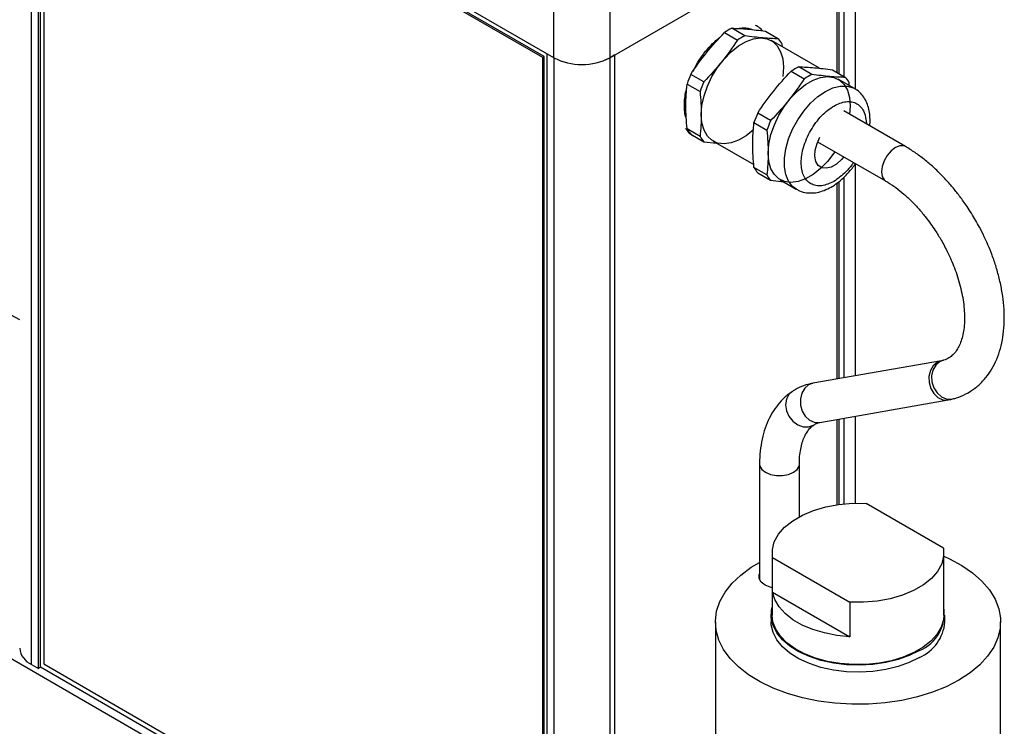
# Model space of a CAD drawing. Header units: inches. Extents: x 1.7 to 12.2, y 1.5 to 8.6.
# Tile 8 of 10: x 10.626 to 11.788, y 4.944 to 5.778. Entities that reach past the tile are written whole.
import ezdxf

# ---------------------------------------------------------------- set-up
doc = ezdxf.new("R2010")
doc.units = ezdxf.units.IN
doc.header["$MEASUREMENT"] = 0

msp = doc.modelspace()

# ---------------------------------------------------------------- linework, layer by layer
at = {"color": 7, "linetype": 'Continuous', "lineweight": 25}
for p, q in [((11.2564, 5.7333), (10.64, 6.0891)), ((10.6401, 5.0174), (10.6401, 6.0891)), ((10.6483, 5.0126), (10.6483, 6.0843)), ((10.6509, 5.0142), (10.6509, 6.0828)), ((11.2434, 5.7336), (10.6547, 6.0735)), ((10.6547, 6.0735), (10.6547, 5.0181)), ((11.2452, 5.7347), (10.6565, 6.0745)), ((11.6123, 5.6961), (11.6123, 5.9104)), ((11.5986, 5.8926), (11.3227, 5.7333)), ((11.5928, 5.8892), (11.5928, 5.7146)), ((11.5901, 5.8877), (11.5901, 5.7161)), ((11.2564, 5.7333), (11.2564, 5.7932)), ((11.3227, 5.7333), (11.3227, 5.7932)), ((11.4577, 5.7631), (11.473, 5.7542)), ((11.4818, 5.7593), (11.4665, 5.7681)), ((11.5062, 5.7646), (11.5215, 5.7557)), ((11.5698, 5.7209), (11.5131, 5.7536)), ((11.5261, 5.7461), (11.5259, 5.7495)), ((11.2434, 5.7336), (11.2452, 5.7347)), ((11.2434, 4.6783), (11.2434, 5.7336)), ((11.2452, 4.6793), (11.2452, 5.7347)), ((11.2563, 5.7333), (11.2481, 5.7381)), ((11.2481, 5.7381), (11.2481, 4.6664)), ((11.2563, 5.7333), (11.2563, 4.6616)), ((11.3285, 5.7367), (11.3228, 5.7333)), ((11.3228, 4.6616), (11.3228, 5.7333)), ((11.3285, 4.6649), (11.3285, 5.7367)), ((11.4207, 5.7173), (11.4248, 5.7254)), ((11.5366, 5.7175), (11.5519, 5.7086)), ((11.5607, 5.7137), (11.5454, 5.7226)), ((11.5851, 5.719), (11.6004, 5.7102)), ((11.4333, 5.7048), (11.418, 5.7137)), ((11.6111, 5.697), (11.592, 5.708)), ((11.605, 5.7005), (11.6048, 5.7039)), ((11.4136, 5.7023), (11.4289, 5.6935)), ((11.6712, 5.6286), (11.5984, 5.6706)), ((11.6062, 5.6766), (11.6054, 5.6665)), ((11.5122, 5.6592), (11.4969, 5.6681)), ((11.4289, 5.6406), (11.4136, 5.6494)), ((11.4925, 5.6568), (11.5079, 5.6479)), ((11.418, 5.6432), (11.4333, 5.6343)), ((11.4333, 5.6343), (11.4486, 5.6324)), ((11.4445, 5.6348), (11.4924, 5.6072)), ((11.5676, 5.6342), (11.6477, 5.588)), ((11.5079, 5.595), (11.4925, 5.6038)), ((11.6123, 5.358), (11.6123, 5.6084)), ((11.4969, 5.5976), (11.5122, 5.5887)), ((11.5122, 5.5887), (11.5276, 5.5869)), ((11.5234, 5.5893), (11.5425, 5.5783)), ((11.5928, 5.5872), (11.5928, 5.3546)), ((11.5901, 5.5852), (11.5901, 5.3541)), ((11.7137, 5.3757), (11.562, 5.3492)), ((11.7151, 5.3762), (11.7136, 5.3758)), ((11.5701, 5.303), (11.7217, 5.3296)), ((11.6123, 5.2076), (11.6123, 5.3104)), ((11.5901, 5.3065), (11.5901, 5.2058)), ((11.5928, 5.307), (11.5928, 5.2062)), ((11.4992, 5.2537), (11.4992, 5.1177)), ((11.5461, 5.1919), (11.5461, 5.2537)), ((10.2388, 5.2423), (11.3287, 4.6131)), ((11.716, 5.1548), (11.625, 5.2074)), ((11.514, 5.1492), (11.514, 5.0757)), ((11.7165, 5.0757), (11.7165, 5.1492)), ((11.5145, 5.1028), (11.5145, 5.1436)), ((11.5145, 5.1436), (11.6056, 5.091)), ((11.5145, 5.1028), (11.6056, 5.0502)), ((11.6056, 5.091), (11.6056, 5.0502)), ((11.447, 5.0676), (11.447, 4.794)), ((11.5128, 5.0757), (11.5128, 5.0676)), ((11.7178, 5.0676), (11.7178, 5.0757)), ((11.7835, 4.794), (11.7835, 5.0676)), ((10.6547, 5.0181), (11.2434, 4.6783)), ((10.6401, 5.0174), (10.6483, 5.0126)), ((10.6509, 5.0142), (10.6483, 5.0126)), ((11.2481, 4.6694), (10.6509, 5.0142))]:
    msp.add_line(p, q, dxfattribs=at)
at = {"color": 8, "linetype": 'Continuous', "lineweight": 25}
for p, q in [((11.5985, 5.8925), (11.5985, 5.7113)), ((11.5985, 5.5923), (11.5985, 5.3556)), ((11.5985, 5.308), (11.5985, 5.2069))]:
    msp.add_line(p, q, dxfattribs=at)
at = {"color": 7, "linetype": 'Continuous', "lineweight": 25, "flags": 128}
for points in [[(11.4923, 5.6483), (11.4921, 5.6481), (11.4833, 5.6411), (11.4743, 5.636), (11.4656, 5.6328), (11.4572, 5.6317), (11.4496, 5.6327), (11.443, 5.6359), (11.4376, 5.641), (11.4337, 5.6479), (11.4312, 5.6565), (11.4304, 5.6663), (11.4312, 5.677), (11.4337, 5.6883), (11.4376, 5.6999), (11.443, 5.7112), (11.4496, 5.722), (11.4572, 5.7318), (11.4656, 5.7403), (11.4743, 5.7473), (11.4833, 5.7525), (11.4921, 5.7556), (11.5004, 5.7567), (11.508, 5.7557), (11.5146, 5.7525), (11.52, 5.7474), (11.524, 5.7405), (11.5264, 5.732), (11.5272, 5.7222), (11.5272, 5.7222)], [(11.5272, 5.7222), (11.5264, 5.7114), (11.5264, 5.7113)], [(11.588, 5.6225), (11.5869, 5.6209), (11.5793, 5.6111), (11.571, 5.6025), (11.5622, 5.5955), (11.5533, 5.5904), (11.5445, 5.5872), (11.5362, 5.5861), (11.5286, 5.5872), (11.522, 5.5903), (11.5166, 5.5954), (11.5126, 5.6024), (11.5101, 5.6109), (11.5093, 5.6207), (11.5101, 5.6314), (11.5126, 5.6428), (11.5166, 5.6543), (11.522, 5.6657), (11.5286, 5.6764), (11.5362, 5.6862), (11.5445, 5.6948), (11.5533, 5.7017), (11.5622, 5.7069), (11.571, 5.7101), (11.5793, 5.7112), (11.5869, 5.7101), (11.5935, 5.707), (11.5989, 5.7018), (11.6029, 5.6949), (11.6053, 5.6864), (11.6062, 5.6766), (11.6062, 5.6766)], [(11.5985, 5.6164), (11.5958, 5.6132), (11.5899, 5.6079), (11.5837, 5.6044), (11.5778, 5.6029), (11.5726, 5.6036), (11.5684, 5.6063), (11.5656, 5.611), (11.5644, 5.6172), (11.5648, 5.6244), (11.5669, 5.6323), (11.5702, 5.6397)], [(11.5145, 5.1436), (11.5142, 5.153), (11.5165, 5.1622), (11.5214, 5.1712), (11.5287, 5.1795), (11.5382, 5.1871), (11.5496, 5.1937), (11.5628, 5.1992), (11.5773, 5.2034), (11.5927, 5.2062), (11.6088, 5.2076), (11.625, 5.2074)], [(11.716, 5.1548), (11.7163, 5.1455), (11.714, 5.1362), (11.7091, 5.1273), (11.7018, 5.1189), (11.6924, 5.1113), (11.6809, 5.1047), (11.6677, 5.0992), (11.6533, 5.095), (11.6378, 5.0922), (11.6218, 5.0909), (11.6056, 5.091)], [(11.7342, 4.9989), (11.7193, 4.9912), (11.703, 4.9847), (11.6854, 4.9793), (11.6668, 4.9751), (11.6475, 4.9722), (11.6277, 4.9707), (11.6078, 4.9705), (11.588, 4.9717), (11.5685, 4.9743), (11.5497, 4.9781), (11.5319, 4.9832), (11.5152, 4.9895), (11.4999, 4.9969), (11.4862, 5.0053), (11.4743, 5.0145), (11.4644, 5.0245), (11.4567, 5.0351), (11.4511, 5.0462), (11.4479, 5.0575), (11.447, 5.069), (11.4485, 5.0805), (11.4523, 5.0918), (11.4584, 5.1027), (11.4667, 5.1132), (11.4771, 5.123), (11.4894, 5.1321), (11.4992, 5.1379)], [(11.7165, 5.1451), (11.7232, 5.1421), (11.7377, 5.1342), (11.7505, 5.1254), (11.7614, 5.1157), (11.7702, 5.1054), (11.7769, 5.0946), (11.7813, 5.0833), (11.7833, 5.0719), (11.783, 5.0604), (11.7804, 5.049), (11.7754, 5.0378), (11.7682, 5.0271), (11.7588, 5.0169), (11.7475, 5.0075), (11.7342, 4.9989)], [(11.514, 5.108), (11.5117, 5.1086), (11.5056, 5.1112), (11.5011, 5.1147), (11.4988, 5.1189), (11.4988, 5.1232), (11.4992, 5.1243)], [(11.6056, 5.0502), (11.5903, 5.0518), (11.5756, 5.0546), (11.5619, 5.0587), (11.5493, 5.064), (11.5384, 5.0703), (11.5292, 5.0776), (11.5221, 5.0855), (11.5171, 5.094), (11.5145, 5.1028)], [(11.6877, 5.0339), (11.6758, 5.028), (11.6625, 5.0232), (11.648, 5.0197), (11.6328, 5.0174), (11.6172, 5.0166), (11.6016, 5.0171), (11.5862, 5.019), (11.5715, 5.0222), (11.5579, 5.0267), (11.5456, 5.0323), (11.5349, 5.039), (11.5262, 5.0465), (11.5195, 5.0547), (11.515, 5.0634), (11.5129, 5.0723), (11.5132, 5.0814), (11.514, 5.0849)], [(11.6877, 5.0257), (11.6758, 5.0198), (11.6625, 5.0151), (11.648, 5.0115), (11.6328, 5.0093), (11.6172, 5.0084), (11.6016, 5.0089), (11.5862, 5.0108), (11.5715, 5.014), (11.5579, 5.0185), (11.5456, 5.0242), (11.5349, 5.0308), (11.5262, 5.0383), (11.5195, 5.0465), (11.515, 5.0552), (11.5129, 5.0642), (11.5128, 5.0676)], [(11.7165, 5.0757), (11.716, 5.0701), (11.7134, 5.0613), (11.7084, 5.0529), (11.7013, 5.0449), (11.6921, 5.0377), (11.6812, 5.0314), (11.6687, 5.0261), (11.6549, 5.0219), (11.6402, 5.0191), (11.6249, 5.0176), (11.6094, 5.0174), (11.5941, 5.0186), (11.5792, 5.0211), (11.5652, 5.0249), (11.5523, 5.0299), (11.541, 5.036), (11.5313, 5.043), (11.5237, 5.0508), (11.5182, 5.0592), (11.5149, 5.0679), (11.514, 5.0757)]]:
    msp.add_lwpolyline(points, dxfattribs=at)
at = {"color": 8, "linetype": 'Continuous', "lineweight": 25, "flags": 128}
for points in [[(11.5427, 5.5781), (11.5381, 5.5816), (11.5334, 5.5876), (11.5302, 5.5954), (11.5285, 5.6046), (11.5285, 5.6149), (11.5302, 5.626), (11.5334, 5.6375), (11.5381, 5.649), (11.5441, 5.6602), (11.5513, 5.6705), (11.5593, 5.6797), (11.5679, 5.6875), (11.5768, 5.6936), (11.5857, 5.6978), (11.5943, 5.7), (11.6023, 5.7), (11.6095, 5.6979), (11.6114, 5.6969)], [(11.6712, 5.6286), (11.6692, 5.6294), (11.6646, 5.6294), (11.6594, 5.6274), (11.6543, 5.6235), (11.6497, 5.6181), (11.646, 5.6118), (11.6437, 5.6051), (11.6429, 5.5987), (11.6437, 5.5933), (11.646, 5.5893), (11.6478, 5.5879)], [(11.7136, 5.3757), (11.7086, 5.3739), (11.704, 5.3699), (11.7006, 5.3642), (11.699, 5.3574), (11.6991, 5.3501), (11.7011, 5.3431), (11.7047, 5.337), (11.7096, 5.3324), (11.7153, 5.3298), (11.7212, 5.3295), (11.7218, 5.3296)], [(11.7152, 5.3761), (11.7115, 5.3745), (11.7069, 5.3706), (11.7036, 5.3649), (11.7021, 5.3581), (11.7025, 5.3509), (11.7047, 5.3439), (11.7085, 5.3378), (11.7136, 5.3333), (11.7194, 5.3308), (11.7255, 5.3304), (11.7273, 5.3308)], [(11.562, 5.3492), (11.557, 5.3474), (11.5524, 5.3434), (11.549, 5.3377), (11.5474, 5.3308), (11.5475, 5.3236), (11.5495, 5.3165), (11.5531, 5.3104), (11.558, 5.3059), (11.5637, 5.3033), (11.5696, 5.3029), (11.5701, 5.303)], [(11.5373, 5.3392), (11.5337, 5.3359), (11.5308, 5.3304), (11.5298, 5.3238), (11.5309, 5.3169), (11.5338, 5.3103), (11.5384, 5.3045), (11.5442, 5.3003), (11.5505, 5.298), (11.5569, 5.2978), (11.5626, 5.2998), (11.5635, 5.3004)], [(11.4992, 5.2537), (11.4995, 5.2516), (11.5017, 5.2476), (11.5061, 5.2442), (11.512, 5.2417), (11.519, 5.2404), (11.5263, 5.2404), (11.5333, 5.2417), (11.5392, 5.2442), (11.5435, 5.2476), (11.5458, 5.2516), (11.5461, 5.2537)]]:
    msp.add_lwpolyline(points, dxfattribs=at)
at = {"color": 7, "linetype": 'Continuous', "lineweight": 25}
for centre, radius, start, end in [((11.4977, 5.7039), 0.0714, 115.9276, 124.067), ((11.513, 5.695), 0.0714, 115.9276, 124.067), ((11.4989, 5.7351), 0.0306, 27.9345, 42.2669), ((11.2895, 5.7975), 0.0722, 242.6097, 297.3903), ((11.2895, 5.7973), 0.072, 242.6097, 297.3903), ((11.5766, 5.6583), 0.0714, 115.9276, 124.067), ((11.5299, 5.6637), 0.1225, 155.9545, 161.6341), ((11.5452, 5.6549), 0.1225, 155.9545, 161.6341), ((11.592, 5.6495), 0.0714, 115.9276, 124.067), ((11.5778, 5.6896), 0.0306, 27.9345, 42.2669), ((11.6088, 5.6182), 0.1225, 155.9545, 161.6341), ((11.6241, 5.6093), 0.1225, 155.9545, 161.6341), ((11.4406, 5.6637), 0.0306, 207.9345, 222.2669), ((11.456, 5.6549), 0.0306, 207.9345, 222.2669), ((11.5196, 5.6182), 0.0306, 207.9345, 222.2669), ((11.5349, 5.6093), 0.0306, 207.9345, 222.2669), ((10.551, 5.3012), 0.144, 58.4598, 76.881), ((11.6695, 5.0778), 0.0476, 292.5822, 8.6106), ((11.6675, 5.072), 0.0505, 293.6821, 354.9978), ((10.6498, 5.0389), 0.0236, 185.6948, 245.6253)]:
    msp.add_arc(centre, radius, start, end, dxfattribs=at)
for points in [[(11.418, 5.7137), (11.4237, 5.7224), (11.436, 5.7394), (11.4502, 5.7553), (11.4577, 5.7631)], [(11.4665, 5.7681), (11.4722, 5.768), (11.4844, 5.7674), (11.4987, 5.7657), (11.5062, 5.7646)], [(11.473, 5.7542), (11.4673, 5.7455), (11.455, 5.7284), (11.4408, 5.7125), (11.4333, 5.7048)], [(11.5215, 5.7557), (11.5158, 5.7558), (11.5035, 5.7564), (11.4893, 5.7582), (11.4818, 5.7593)], [(11.4969, 5.6681), (11.5027, 5.6768), (11.5149, 5.6939), (11.5291, 5.7098), (11.5366, 5.7175)], [(11.5454, 5.7226), (11.5511, 5.7225), (11.5634, 5.7219), (11.5776, 5.7201), (11.5851, 5.719)], [(11.5519, 5.7086), (11.5462, 5.6999), (11.534, 5.6829), (11.5197, 5.667), (11.5122, 5.6592)], [(11.6004, 5.7102), (11.5947, 5.7102), (11.5825, 5.7109), (11.5682, 5.7126), (11.5607, 5.7137)], [(11.4136, 5.6494), (11.4127, 5.6587), (11.4117, 5.677), (11.4127, 5.694), (11.4136, 5.7023)], [(11.4289, 5.6935), (11.4298, 5.6842), (11.4308, 5.6659), (11.4298, 5.6489), (11.4289, 5.6406)], [(11.4925, 5.6038), (11.4917, 5.6132), (11.4906, 5.6314), (11.4917, 5.6485), (11.4925, 5.6568)], [(11.5079, 5.6479), (11.5087, 5.6386), (11.5097, 5.6204), (11.5087, 5.6033), (11.5079, 5.595)]]:
    msp.add_open_spline(points, degree=3, dxfattribs=at)
for points, knots in [([(11.4738, 5.7677), (11.4744, 5.7679), (11.4771, 5.7686), (11.4816, 5.7687), (11.4866, 5.7682), (11.4893, 5.767), (11.4904, 5.7665)], [0, 0, 0, 0, 0.092283, 0.419388, 0.762322, 1, 1, 1, 1]), ([(11.5025, 5.765), (11.5023, 5.7653), (11.5008, 5.7674), (11.498, 5.7697), (11.4951, 5.771), (11.4942, 5.7714)], [0, 0, 0, 0, 0.085537, 0.731031, 1, 1, 1, 1]), ([(11.4248, 5.7254), (11.427, 5.7288), (11.4299, 5.7337), (11.4349, 5.7403), (11.4393, 5.7455), (11.4448, 5.7511), (11.4494, 5.7552), (11.4521, 5.7571), (11.4528, 5.7576)], [0, 0, 0, 0, 0.269937, 0.37844, 0.556956, 0.739454, 0.932234, 1, 1, 1, 1]), ([(11.413, 5.6607), (11.4128, 5.6612), (11.4117, 5.6637), (11.4107, 5.6693), (11.4102, 5.6771), (11.4108, 5.6855), (11.4119, 5.6924), (11.413, 5.6964), (11.4133, 5.6975)], [0, 0, 0, 0, 0.0576177, 0.279823, 0.4988381, 0.7140405, 0.9215713, 1, 1, 1, 1]), ([(11.6291, 5.6529), (11.6291, 5.6529), (11.6295, 5.6556), (11.6295, 5.661), (11.629, 5.669), (11.6272, 5.6766), (11.6242, 5.6837), (11.6199, 5.6899), (11.6155, 5.6944), (11.6123, 5.6961), (11.6114, 5.6966)], [0, 0, 0, 0, 0.000126, 0.149026, 0.301949, 0.457487, 0.614411, 0.772241, 0.932471, 1, 1, 1, 1]), ([(11.4118, 5.6497), (11.4126, 5.6487), (11.4147, 5.6457), (11.4178, 5.6428), (11.4205, 5.6416), (11.4211, 5.6414)], [0, 0, 0, 0, 0.298668, 0.841778, 1, 1, 1, 1]), ([(11.754, 5.5416), (11.7507, 5.5471), (11.7461, 5.5548), (11.7385, 5.5656), (11.7318, 5.5745), (11.7234, 5.5847), (11.7143, 5.5946), (11.7043, 5.6043), (11.6937, 5.6133), (11.6826, 5.6216), (11.675, 5.6263), (11.6712, 5.6286)], [0, 0, 0, 0, 0.148888, 0.209598, 0.310018, 0.413808, 0.524672, 0.639818, 0.758181, 0.878945, 1, 1, 1, 1]), ([(11.5429, 5.5783), (11.5441, 5.5776), (11.5476, 5.5754), (11.5545, 5.5739), (11.5629, 5.5736), (11.5713, 5.5752), (11.5795, 5.5784), (11.5873, 5.5829), (11.5946, 5.5884), (11.6008, 5.5942), (11.606, 5.6), (11.6097, 5.6046), (11.6115, 5.6075), (11.6122, 5.6085)], [0, 0, 0, 0, 0.052619, 0.167823, 0.275724, 0.386886, 0.498753, 0.607712, 0.710361, 0.814162, 0.890265, 0.963273, 1, 1, 1, 1]), ([(11.6477, 5.5879), (11.6486, 5.5874), (11.6525, 5.5853), (11.6598, 5.5802), (11.6693, 5.5727), (11.6786, 5.5641), (11.6873, 5.5548), (11.6947, 5.5458), (11.7011, 5.5374), (11.7071, 5.5286), (11.7111, 5.522), (11.7134, 5.5182)], [0, 0, 0, 0, 0.036236, 0.171484, 0.306328, 0.439616, 0.568464, 0.692516, 0.78174, 0.87365, 1, 1, 1, 1]), ([(11.7272, 5.331), (11.7287, 5.3313), (11.734, 5.3325), (11.7427, 5.3365), (11.7532, 5.343), (11.7623, 5.3512), (11.7701, 5.3609), (11.7765, 5.3717), (11.7815, 5.3837), (11.7851, 5.3968), (11.7873, 5.4108), (11.7881, 5.4254), (11.7875, 5.4405), (11.7856, 5.4558), (11.7825, 5.4711), (11.7785, 5.4861), (11.7738, 5.4999), (11.769, 5.5118), (11.764, 5.5228), (11.7591, 5.5325), (11.7555, 5.5389), (11.754, 5.5416)], [0, 0, 0, 0, 0.021312, 0.078231, 0.136631, 0.197429, 0.25445, 0.312652, 0.372015, 0.432218, 0.492793, 0.553313, 0.613403, 0.672821, 0.731269, 0.78807, 0.841264, 0.88724, 0.923994, 0.966999, 1, 1, 1, 1]), ([(11.7134, 5.5182), (11.716, 5.5134), (11.7197, 5.5067), (11.7245, 5.4965), (11.7282, 5.4878), (11.732, 5.4774), (11.7352, 5.4666), (11.7379, 5.4556), (11.7398, 5.4448), (11.7408, 5.4342), (11.7411, 5.4242), (11.7405, 5.4149), (11.7391, 5.4064), (11.737, 5.3989), (11.7343, 5.3925), (11.731, 5.387), (11.7272, 5.3825), (11.7223, 5.3789), (11.7185, 5.3768), (11.7155, 5.3762), (11.7152, 5.3762)], [0, 0, 0, 0, 0.071821, 0.101093, 0.149402, 0.199159, 0.252039, 0.306598, 0.362227, 0.41846, 0.475007, 0.531736, 0.588693, 0.646121, 0.704541, 0.76505, 0.829686, 0.902261, 0.989216, 1, 1, 1, 1]), ([(11.5621, 5.349), (11.561, 5.3489), (11.5563, 5.3483), (11.5484, 5.3454), (11.5411, 5.3421), (11.5378, 5.3395), (11.5373, 5.3391)], [0, 0, 0, 0, 0.118752, 0.524188, 0.937675, 1, 1, 1, 1]), ([(11.5374, 5.3391), (11.5363, 5.3384), (11.5316, 5.3356), (11.5247, 5.3289), (11.5169, 5.3193), (11.5105, 5.3085), (11.5055, 5.2965), (11.5019, 5.2834), (11.4998, 5.2694), (11.499, 5.2594), (11.4992, 5.254), (11.4992, 5.2537)], [0, 0, 0, 0, 0.041213, 0.17982, 0.309814, 0.442501, 0.577836, 0.715086, 0.853184, 0.991154, 1, 1, 1, 1]), ([(11.7217, 5.3298), (11.7228, 5.3299), (11.7247, 5.33), (11.7265, 5.3307), (11.7272, 5.3309)], [0, 0, 0, 0, 0.562647, 1, 1, 1, 1]), ([(11.5461, 5.2537), (11.5461, 5.2544), (11.546, 5.2585), (11.5466, 5.2653), (11.5479, 5.2738), (11.55, 5.2813), (11.5527, 5.2878), (11.556, 5.2932), (11.5596, 5.2975), (11.5623, 5.2994), (11.5636, 5.3003)], [0, 0, 0, 0, 0.029486, 0.162569, 0.29619, 0.430912, 0.567962, 0.709915, 0.861547, 1, 1, 1, 1]), ([(11.5636, 5.3003), (11.5645, 5.3009), (11.5663, 5.3022), (11.5689, 5.3027), (11.5702, 5.303)], [0, 0, 0, 0, 0.485142, 1, 1, 1, 1])]:
    msp.add_open_spline(points, degree=3, knots=knots, dxfattribs=at)
at = {"color": 8, "linetype": 'Continuous', "lineweight": 25}
for points, knots in [([(11.5868, 5.5874), (11.582, 5.5852), (11.5745, 5.5818), (11.5655, 5.5822), (11.5594, 5.5844), (11.5544, 5.5886), (11.5497, 5.5963), (11.5474, 5.6091), (11.5497, 5.6247), (11.5544, 5.6377), (11.5594, 5.6477), (11.5655, 5.657), (11.5745, 5.6676), (11.5868, 5.6774), (11.5991, 5.6818), (11.608, 5.6816), (11.6142, 5.6793), (11.6192, 5.6751), (11.6238, 5.6678), (11.6246, 5.6601), (11.6251, 5.6552)], [0, 0, 0, 0, 0.080291, 0.123512, 0.167651, 0.211791, 0.255012, 0.335303, 0.415594, 0.458815, 0.502954, 0.547093, 0.590315, 0.670606, 0.750896, 0.794118, 0.838257, 0.882396, 0.925618, 1, 1, 1, 1]), ([(11.6099, 5.6098), (11.6092, 5.6088), (11.6066, 5.6047), (11.599, 5.5961), (11.5916, 5.5908), (11.5868, 5.5874)], [0, 0, 0, 0, 0.103651, 0.417318, 1, 1, 1, 1])]:
    msp.add_open_spline(points, degree=3, knots=knots, dxfattribs=at)

doc.saveas('drawing.dxf')
